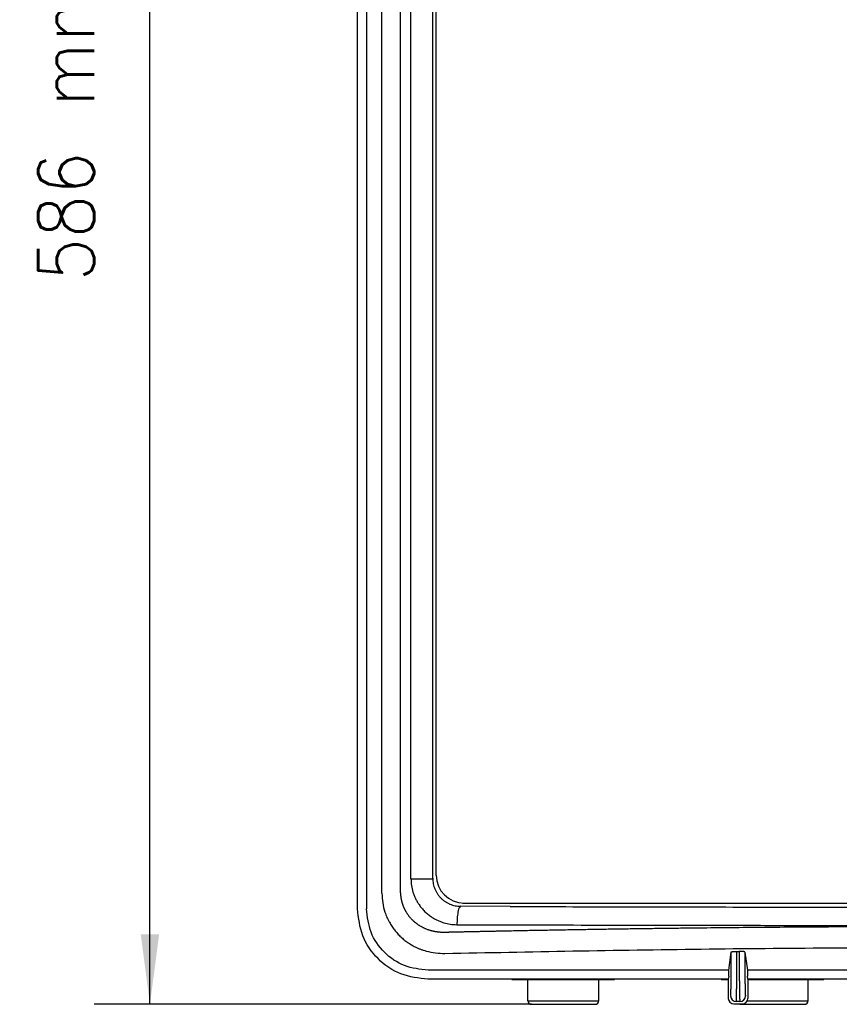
# Model space of a CAD drawing. Header units: inches. Extents: x -113 to 96, y -70 to 125.
# Tile 8 of 23: x -74 to -44, y 5 to 40. Entities that reach past the tile are written whole.
import ezdxf

# ---------------------------------------------------------------- set-up
doc = ezdxf.new("R2010")
doc.units = ezdxf.units.IN
doc.layers.add('1', color=7, linetype='Continuous')
doc.styles.add('CONVERTER_11', font='txt.shx', dxfattribs={"width": 0.9})
doc.dimstyles.new('ME10_DIM_15', dxfattribs={"dimtxt": 2, "dimasz": 2.5, "dimexe": 2, "dimexo": 0, "dimgap": 2, "dimtad": 1, "dimzin": 12, "dimdsep": 46, "dimtxsty": 'CONVERTER_11', "dimsah": 1, "dimcen": 0.09, "dimclrd": 3, "dimclre": 3, "dimclrt": 3, "dimadec": 0, "dimazin": 0, "dimtfac": 1, "dimtdec": 4, "dimtmove": 0, "dimatfit": 3, "dimfxl": 1, "dimtolj": 1, "dimtzin": 0, "dimarcsym": 0})

# ---------------------------------------------------------------- blocks, each defined once
blk = doc.blocks.new('Gitter__56', base_point=(-40, 34.181))
at = {"color": 2, "linetype": 'Continuous'}
for p, q in [((-57.695, 8.131), (-57.65, 8.131)), ((-57.65, 8.131), (-56.891, 8.131)), ((-56.891, 8.131), (-56.85, 8.131)), ((-56.85, 8.131), (-56.725, 8.131)), ((-56.725, 8.131), (-23.275, 8.131))]:
    blk.add_line(p, q, dxfattribs=at)
blk = doc.blocks.new('Schaumstoff-PPI-20__57', base_point=(-40, 34.181))
at = {"color": 2, "linetype": 'Continuous'}
for p, q in [((-58.65, 9.131), (-58.65, 59.231)), ((-57.65, 8.131), (-56.891, 8.131)), ((-56.891, 8.131), (-56.85, 8.131)), ((-56.85, 8.131), (-56.725, 8.131)), ((-56.725, 8.131), (-23.275, 8.131))]:
    blk.add_line(p, q, dxfattribs=at)
blk.add_arc((-57.65, 9.131), 1, -180, -90, dxfattribs=at)
blk = doc.blocks.new('364279-GITTER-kpl__58', base_point=(-40, 34.181))
for name in ['Schaumstoff-PPI-20__57', 'Gitter__56']:
    blk.add_blockref(name, (-40, 34.181))
blk = doc.blocks.new('363843-Gummifuss_4__61', base_point=(-46.579, 4.956))
at = {"color": 2, "linetype": 'Continuous'}
for p, q in [((-45.345, 4.638), (-45.345, 5.401)), ((-47.758, 4.511), (-45.472, 4.511))]:
    blk.add_line(p, q, dxfattribs=at)
at = {"color": 1, "linetype": 'Continuous'}
for p, q in [((-47.519, 4.638), (-46.637, 4.638)), ((-46.637, 4.638), (-45.345, 4.638))]:
    blk.add_line(p, q, dxfattribs=at)
at = {"color": 2, "linetype": 'Continuous'}
for centre, start, end in [((-45.472, 4.638), -90, 0), ((-47.758, 4.638), -115.8091, -90)]:
    blk.add_arc(centre, 0.127, start, end, dxfattribs=at)
blk = doc.blocks.new('363843-Gummifuss_1__62', base_point=(-54.105, 4.956))
at = {"color": 2, "linetype": 'Continuous'}
for p, q in [((-55.375, 4.638), (-55.375, 5.401)), ((-52.835, 4.638), (-52.835, 5.401)), ((-55.248, 4.511), (-52.962, 4.511))]:
    blk.add_line(p, q, dxfattribs=at)
at = {"color": 1, "linetype": 'Continuous'}
for p, q in [((-55.375, 4.638), (-54.127, 4.638)), ((-54.127, 4.638), (-52.835, 4.638))]:
    blk.add_line(p, q, dxfattribs=at)
at = {"color": 2, "linetype": 'Continuous'}
for centre, start, end in [((-55.248, 4.638), 180, -90), ((-52.962, 4.638), -90, 0)]:
    blk.add_arc(centre, 0.127, start, end, dxfattribs=at)
blk = doc.blocks.new('366455-Rueckteil_12-Zoll_passiv__63', base_point=(-40, 34.256))
at = {"color": 2, "linetype": 'Continuous'}
for p, q in [((-61.465, 7.956), (-61.465, 60.416)), ((-61.465, 7.929), (-61.465, 7.956)), ((-55.941, 5.401), (-55.943, 5.408)), ((-55.941, 5.401), (-54.105, 5.401)), ((-54.105, 5.401), (-52.269, 5.401)), ((-52.269, 5.401), (-52.267, 5.408)), ((-48.451, 5.401), (-48.453, 5.408)), ((-48.451, 5.401), (-48.2, 5.401)), ((-47.5, 5.401), (-46.615, 5.401)), ((-46.615, 5.401), (-44.779, 5.401)), ((-44.779, 5.401), (-44.777, 5.408))]:
    blk.add_line(p, q, dxfattribs=at)
blk = doc.blocks.new('366455-Rueckteil_12-Zoll_passiv_kpl__64', base_point=(-40, 34.256))
blk.add_blockref('366455-Rueckteil_12-Zoll_passiv__63', (-40, 34.256))
blk = doc.blocks.new('GEHAEUSE-kpl__65', base_point=(-40, 33.811))
for name, p in [('366455-Rueckteil_12-Zoll_passiv_kpl__64', (-40, 34.256)), ('363843-Gummifuss_1__62', (-54.105, 4.956)), ('363843-Gummifuss_4__61', (-46.579, 4.956))]:
    blk.add_blockref(name, p)
blk = doc.blocks.new('Schallwand__66', base_point=(-40, 33.748))
at = {"color": 2, "linetype": 'Continuous'}
for p, q in [((-61.465, 7.956), (-61.465, 60.416)), ((-61.142, 60.433), (-61.142, 7.93)), ((-60.591, 8.481), (-60.591, 59.881)), ((-58.773, 9.019), (-58.773, 59.344)), ((-61.465, 7.929), (-61.465, 7.956)), ((-55.998, 8.01), (-57.776, 8.016)), ((-48.184, 5.729), (-48.092, 6.379)), ((-47.892, 6.404), (-47.808, 6.404)), ((-47.608, 6.379), (-47.516, 5.729)), ((-48.184, 5.729), (-58.942, 5.729)), ((-48.184, 5.519), (-48.184, 5.729)), ((-32.484, 5.729), (-47.516, 5.729)), ((-47.516, 5.729), (-47.516, 5.519)), ((-48.2, 5.408), (-58.944, 5.408)), ((-48.184, 5.519), (-48.2, 5.408)), ((-48.2, 5.408), (-48.2, 4.723)), ((-47.5, 5.408), (-47.516, 5.519)), ((-32.5, 5.408), (-47.5, 5.408)), ((-47.5, 5.408), (-47.5, 4.723)), ((-48, 4.523), (-47.7, 4.523))]:
    blk.add_line(p, q, dxfattribs=at)
at = {"color": 1, "linetype": 'Continuous'}
for p, q in [((-59.552, 9.004), (-59.552, 59.358)), ((-59.552, 9.004), (-58.787, 9.004)), ((-58.787, 9.004), (-58.773, 9.019)), ((-57.792, 7.999), (-57.776, 8.016)), ((-48.093, 5.882), (-48.092, 6.379)), ((-47.893, 5.847), (-47.892, 6.404)), ((-47.808, 6.404), (-47.807, 5.847)), ((-47.608, 6.379), (-47.607, 5.882)), ((-47.785, 4.608), (-47.915, 4.608))]:
    blk.add_line(p, q, dxfattribs=at)
at = {"color": 2, "linetype": 'Continuous'}
for centre, start, end in [((-48, 4.723), 180, -90), ((-47.7, 4.723), -90, 0)]:
    blk.add_arc(centre, 0.2, start, end, dxfattribs=at)
at = {"color": 1, "linetype": 'Continuous'}
for centre, start, end in [((-47.915, 4.808), -180, -90), ((-47.785, 4.808), -90, 0)]:
    blk.add_arc(centre, 0.2, start, end, dxfattribs=at)
for points, knots in [([(-59.931, 8.496), (-59.931, 8.504), (-59.931, 8.521), (-59.931, 8.539), (-59.931, 8.549), (-59.931, 8.553), (-59.931, 8.556), (-59.932, 8.559), (-59.932, 8.562), (-59.932, 8.565), (-59.932, 8.568), (-59.932, 8.571), (-59.932, 8.574), (-59.932, 8.578), (-59.932, 8.581), (-59.932, 8.584), (-59.932, 8.587), (-59.932, 8.59), (-59.932, 8.593), (-59.932, 8.6), (-59.932, 8.609), (-59.932, 8.622), (-59.932, 8.634), (-59.932, 8.647), (-59.932, 8.659), (-59.932, 8.672), (-59.932, 8.684), (-59.932, 8.701), (-59.932, 8.722), (-59.932, 8.747), (-59.932, 8.772), (-59.932, 8.797), (-59.932, 8.822), (-59.932, 8.847), (-59.932, 8.872), (-59.932, 8.939), (-59.932, 9.048), (-59.932, 9.198), (-59.932, 9.349), (-59.932, 9.499), (-59.932, 9.65), (-59.932, 9.8), (-59.932, 9.951), (-59.932, 10.252), (-59.932, 10.703), (-59.932, 11.305), (-59.932, 11.907), (-59.932, 12.509), (-59.932, 13.111), (-59.932, 13.713), (-59.932, 14.315), (-59.932, 16.322), (-59.932, 19.733), (-59.932, 24.549), (-59.932, 29.365), (-59.932, 34.181), (-59.932, 38.997), (-59.932, 43.813), (-59.932, 48.629), (-59.932, 52.041), (-59.932, 54.047), (-59.932, 54.649), (-59.932, 55.251), (-59.932, 55.853), (-59.932, 56.455), (-59.932, 57.057), (-59.932, 57.659), (-59.932, 58.111), (-59.932, 58.412), (-59.932, 58.562), (-59.932, 58.713), (-59.932, 58.863), (-59.932, 59.014), (-59.932, 59.164), (-59.932, 59.315), (-59.932, 59.424), (-59.932, 59.49), (-59.932, 59.515), (-59.932, 59.541), (-59.932, 59.566), (-59.932, 59.591), (-59.932, 59.616), (-59.932, 59.641), (-59.932, 59.662), (-59.932, 59.679), (-59.932, 59.691), (-59.932, 59.704), (-59.932, 59.716), (-59.932, 59.729), (-59.932, 59.741), (-59.932, 59.754), (-59.932, 59.763), (-59.932, 59.769), (-59.932, 59.773), (-59.932, 59.776), (-59.932, 59.779), (-59.932, 59.782), (-59.932, 59.785), (-59.932, 59.788), (-59.932, 59.791), (-59.932, 59.795), (-59.932, 59.798), (-59.932, 59.801), (-59.932, 59.804), (-59.931, 59.807), (-59.931, 59.81), (-59.931, 59.813), (-59.931, 59.824), (-59.931, 59.842), (-59.931, 59.858), (-59.931, 59.867)], [0, 0, 0, 0, 0.025082, 0.050164, 0.0533, 0.056435, 0.059571, 0.062706, 0.065842, 0.068977, 0.072113, 0.075248, 0.078384, 0.08152, 0.084656, 0.087792, 0.090928, 0.094064, 0.0972, 0.100336, 0.112877, 0.125419, 0.137961, 0.150502, 0.163044, 0.175585, 0.188127, 0.200669, 0.225752, 0.250835, 0.275918, 0.301002, 0.326085, 0.351168, 0.376252, 0.401335, 0.551835, 0.702334, 0.852834, 1.003334, 1.153833, 1.304333, 1.454833, 1.605332, 2.207331, 2.809329, 3.411328, 4.013326, 4.615325, 5.217323, 5.819322, 6.421321, 11.237309, 16.053298, 20.869287, 25.685275, 30.501264, 35.317252, 40.133241, 44.949229, 45.551227, 46.153226, 46.755225, 47.357223, 47.959222, 48.56122, 49.163219, 49.765217, 49.915717, 50.066217, 50.216716, 50.367216, 50.517716, 50.668215, 50.818715, 50.969215, 50.994298, 51.019382, 51.044465, 51.069548, 51.094631, 51.119715, 51.144798, 51.169881, 51.182423, 51.194964, 51.207506, 51.220048, 51.232589, 51.245131, 51.257673, 51.270214, 51.27335, 51.276486, 51.279622, 51.282758, 51.285894, 51.28903, 51.292166, 51.295302, 51.298437, 51.301573, 51.304708, 51.307844, 51.310979, 51.314115, 51.31725, 51.320386, 51.345468, 51.37055, 51.37055, 51.37055, 51.37055]), ([(-59.552, 9.004), (-59.548, 8.923), (-59.541, 8.76), (-59.494, 8.56), (-59.44, 8.405), (-59.39, 8.29), (-59.331, 8.18), (-59.273, 8.087), (-59.218, 8.011), (-59.169, 7.95), (-59.117, 7.891), (-59.063, 7.835), (-59.005, 7.781), (-58.946, 7.73), (-58.884, 7.682), (-58.808, 7.628), (-58.716, 7.572), (-58.607, 7.516), (-58.494, 7.467), (-58.341, 7.415), (-58.146, 7.37), (-57.987, 7.363), (-57.907, 7.359)], [0, 0, 0, 0, 0.243884, 0.487768, 0.612591, 0.737432, 0.862348, 0.987228, 1.065629, 1.144021, 1.222338, 1.300658, 1.379087, 1.457514, 1.536009, 1.614514, 1.737034, 1.859586, 1.982094, 2.104588, 2.342964, 2.58134, 2.58134, 2.58134, 2.58134]), ([(-59.931, 8.496), (-59.931, 8.49), (-59.93, 8.479), (-59.929, 8.466), (-59.928, 8.457), (-59.928, 8.452), (-59.927, 8.447), (-59.927, 8.442), (-59.927, 8.437), (-59.926, 8.432), (-59.926, 8.427), (-59.925, 8.421), (-59.924, 8.413), (-59.924, 8.404), (-59.923, 8.395), (-59.922, 8.386), (-59.92, 8.377), (-59.919, 8.368), (-59.918, 8.359), (-59.916, 8.346), (-59.914, 8.331), (-59.911, 8.312), (-59.908, 8.293), (-59.904, 8.274), (-59.901, 8.257), (-59.897, 8.24), (-59.893, 8.223), (-59.889, 8.205), (-59.884, 8.187), (-59.879, 8.167), (-59.874, 8.148), (-59.867, 8.127), (-59.86, 8.105), (-59.853, 8.082), (-59.844, 8.059), (-59.835, 8.035), (-59.826, 8.01), (-59.815, 7.984), (-59.803, 7.958), (-59.792, 7.934), (-59.782, 7.912), (-59.771, 7.892), (-59.761, 7.873), (-59.749, 7.851), (-59.735, 7.827), (-59.72, 7.801), (-59.704, 7.776), (-59.687, 7.75), (-59.667, 7.722), (-59.646, 7.692), (-59.624, 7.664), (-59.6, 7.634), (-59.574, 7.604), (-59.545, 7.573), (-59.516, 7.543), (-59.491, 7.517), (-59.469, 7.497), (-59.452, 7.481), (-59.434, 7.466), (-59.415, 7.449), (-59.393, 7.432), (-59.369, 7.413), (-59.345, 7.395), (-59.319, 7.376), (-59.291, 7.357), (-59.261, 7.337), (-59.23, 7.318), (-59.198, 7.299), (-59.163, 7.28), (-59.126, 7.261), (-59.089, 7.243), (-59.049, 7.225), (-59.008, 7.208), (-58.964, 7.192), (-58.92, 7.176), (-58.883, 7.165), (-58.853, 7.156), (-58.831, 7.15), (-58.808, 7.144), (-58.784, 7.138), (-58.76, 7.133), (-58.735, 7.128), (-58.711, 7.123), (-58.69, 7.119), (-58.673, 7.117), (-58.66, 7.115), (-58.647, 7.113), (-58.635, 7.111), (-58.623, 7.11), (-58.612, 7.108), (-58.6, 7.107), (-58.59, 7.106), (-58.582, 7.105), (-58.574, 7.104), (-58.566, 7.104), (-58.559, 7.103), (-58.552, 7.102), (-58.545, 7.102), (-58.538, 7.101), (-58.523, 7.099), (-58.5, 7.097), (-58.48, 7.094), (-58.47, 7.092)], [0, 0, 0, 0, 0.016875, 0.033751, 0.038893, 0.044035, 0.049176, 0.054318, 0.059309, 0.0643, 0.069291, 0.074282, 0.083411, 0.09254, 0.10167, 0.110799, 0.119926, 0.129052, 0.138179, 0.147306, 0.1665, 0.185693, 0.204888, 0.224082, 0.241368, 0.258654, 0.27594, 0.293227, 0.313462, 0.333697, 0.353933, 0.374169, 0.398585, 0.423001, 0.447417, 0.471834, 0.500001, 0.528167, 0.556334, 0.5845, 0.606906, 0.629312, 0.651717, 0.674123, 0.703914, 0.733706, 0.7635, 0.793294, 0.829492, 0.86569, 0.901891, 0.938093, 0.980039, 1.021987, 1.06393, 1.105871, 1.129341, 1.152811, 1.176279, 1.199747, 1.229873, 1.259999, 1.290128, 1.320257, 1.356275, 1.392293, 1.428311, 1.46433, 1.505735, 1.547141, 1.588551, 1.629961, 1.676584, 1.723208, 1.769825, 1.81644, 1.83992, 1.863398, 1.886876, 1.910353, 1.935697, 1.961042, 1.986385, 2.011729, 2.024705, 2.037681, 2.050656, 2.063632, 2.075003, 2.086374, 2.097745, 2.109116, 2.116718, 2.124321, 2.131924, 2.139527, 2.146617, 2.153706, 2.160795, 2.167884, 2.19838, 2.228876, 2.228876, 2.228876, 2.228876]), ([(-57.792, 7.999), (-57.815, 7.971), (-57.861, 7.915), (-57.877, 7.767), (-57.905, 7.585), (-57.906, 7.435), (-57.907, 7.359)], [0, 0, 0, 0, 0.1056656, 0.2114318, 0.4366021, 0.661775, 0.661775, 0.661775, 0.661775]), ([(-58.47, 7.092), (-58.466, 7.092), (-58.457, 7.092), (-58.447, 7.091), (-58.44, 7.091), (-58.437, 7.091), (-58.434, 7.091), (-58.431, 7.091), (-58.427, 7.091), (-58.424, 7.092), (-58.421, 7.092), (-58.418, 7.092), (-58.414, 7.092), (-58.411, 7.092), (-58.407, 7.092), (-58.404, 7.092), (-58.4, 7.092), (-58.397, 7.092), (-58.393, 7.092), (-58.388, 7.092), (-58.381, 7.093), (-58.372, 7.093), (-58.363, 7.093), (-58.354, 7.093), (-58.345, 7.093), (-58.336, 7.094), (-58.327, 7.094), (-58.315, 7.094), (-58.3, 7.094), (-58.283, 7.095), (-58.265, 7.095), (-58.247, 7.096), (-58.229, 7.096), (-58.211, 7.096), (-58.193, 7.097), (-58.169, 7.097), (-58.14, 7.098), (-58.104, 7.099), (-58.068, 7.1), (-58.033, 7.1), (-57.997, 7.101), (-57.961, 7.102), (-57.925, 7.103), (-57.878, 7.104), (-57.818, 7.105), (-57.747, 7.107), (-57.675, 7.108), (-57.604, 7.11), (-57.532, 7.111), (-57.461, 7.113), (-57.389, 7.115), (-57.294, 7.117), (-57.174, 7.119), (-57.031, 7.122), (-56.888, 7.125), (-56.745, 7.128), (-56.602, 7.131), (-56.458, 7.134), (-56.315, 7.137), (-56.124, 7.141), (-55.885, 7.146), (-55.598, 7.151), (-55.311, 7.157), (-55.023, 7.162), (-54.736, 7.167), (-54.449, 7.172), (-54.161, 7.178), (-53.777, 7.184), (-53.295, 7.192), (-52.717, 7.202), (-52.138, 7.21), (-51.56, 7.219), (-50.984, 7.227), (-50.408, 7.234), (-49.832, 7.241), (-49.061, 7.251), (-48.097, 7.261), (-46.938, 7.271), (-45.779, 7.28), (-44.618, 7.288), (-43.457, 7.294), (-42.294, 7.298), (-41.132, 7.3), (-40.253, 7.301), (-39.658, 7.301), (-39.348, 7.3), (-39.037, 7.3), (-38.728, 7.3), (-38.421, 7.299), (-38.116, 7.298), (-37.811, 7.298), (-37.508, 7.297), (-37.206, 7.296), (-36.907, 7.295), (-36.608, 7.294), (-36.31, 7.292), (-36.015, 7.291), (-35.721, 7.289), (-35.428, 7.288), (-35.136, 7.286), (-34.847, 7.284), (-34.56, 7.283), (-34.272, 7.281), (-33.987, 7.278), (-33.703, 7.276), (-33.422, 7.274), (-33.14, 7.272), (-32.861, 7.269), (-32.584, 7.267), (-32.309, 7.264), (-32.033, 7.262), (-31.76, 7.259), (-31.489, 7.256), (-31.22, 7.253), (-30.952, 7.251), (-30.726, 7.248), (-30.544, 7.246), (-30.405, 7.244), (-30.266, 7.243), (-30.128, 7.241), (-29.991, 7.239), (-29.855, 7.238), (-29.719, 7.236), (-29.585, 7.234), (-29.451, 7.232), (-29.319, 7.231), (-29.187, 7.229), (-29.056, 7.227), (-28.926, 7.225), (-28.797, 7.224), (-28.669, 7.222), (-28.541, 7.22), (-28.415, 7.218), (-28.29, 7.217), (-28.165, 7.215), (-28.041, 7.213), (-27.919, 7.211), (-27.797, 7.209), (-27.676, 7.207), (-27.556, 7.206), (-27.437, 7.204), (-27.32, 7.202), (-27.203, 7.2), (-27.087, 7.198), (-26.972, 7.197), (-26.858, 7.195), (-26.745, 7.193), (-26.633, 7.191), (-26.522, 7.189), (-26.413, 7.187), (-26.304, 7.186), (-26.196, 7.184), (-26.089, 7.182), (-25.984, 7.18), (-25.879, 7.178), (-25.775, 7.176), (-25.673, 7.175), (-25.572, 7.173), (-25.471, 7.171), (-25.372, 7.169), (-25.274, 7.167), (-25.178, 7.166), (-25.081, 7.164), (-24.986, 7.162), (-24.893, 7.16), (-24.801, 7.159), (-24.709, 7.157), (-24.619, 7.155), (-24.53, 7.154), (-24.442, 7.152), (-24.355, 7.15), (-24.269, 7.149), (-24.185, 7.147), (-24.103, 7.145), (-24.02, 7.144), (-23.939, 7.142), (-23.86, 7.14), (-23.782, 7.139), (-23.704, 7.137), (-23.628, 7.136), (-23.553, 7.134), (-23.481, 7.133), (-23.408, 7.131), (-23.337, 7.13), (-23.267, 7.128), (-23.199, 7.127), (-23.132, 7.126), (-23.065, 7.124), (-23.001, 7.123), (-22.938, 7.121), (-22.876, 7.12), (-22.815, 7.119), (-22.756, 7.118), (-22.698, 7.116), (-22.641, 7.115), (-22.585, 7.114), (-22.531, 7.113), (-22.479, 7.112), (-22.427, 7.111), (-22.377, 7.109), (-22.328, 7.108), (-22.282, 7.107), (-22.235, 7.106), (-22.19, 7.105), (-22.148, 7.104), (-22.106, 7.104), (-22.065, 7.103), (-22.026, 7.102), (-21.989, 7.101), (-21.954, 7.1), (-21.918, 7.1), (-21.885, 7.099), (-21.853, 7.098), (-21.824, 7.097), (-21.794, 7.097), (-21.766, 7.096), (-21.741, 7.096), (-21.717, 7.095), (-21.693, 7.095), (-21.671, 7.094), (-21.652, 7.094), (-21.634, 7.094), (-21.616, 7.093), (-21.593, 7.093), (-21.564, 7.092), (-21.541, 7.092), (-21.53, 7.092)], [0, 0, 0, 0, 0.01341, 0.02682, 0.03, 0.033181, 0.036361, 0.039541, 0.042723, 0.045905, 0.049086, 0.052268, 0.055791, 0.059314, 0.062838, 0.066361, 0.06988, 0.073398, 0.076917, 0.080436, 0.089361, 0.098286, 0.107212, 0.116137, 0.125068, 0.133999, 0.14293, 0.151861, 0.16973, 0.187598, 0.205466, 0.223335, 0.241186, 0.259038, 0.27689, 0.294741, 0.330476, 0.366211, 0.401945, 0.43768, 0.473414, 0.509148, 0.544882, 0.580615, 0.652101, 0.723587, 0.795073, 0.866559, 0.938123, 1.009687, 1.08125, 1.152814, 1.29601, 1.439206, 1.582401, 1.725597, 1.868932, 2.012268, 2.155603, 2.298939, 2.586005, 2.873072, 3.160139, 3.447205, 3.734777, 4.022348, 4.309919, 4.59749, 5.176074, 5.754658, 6.333242, 6.911826, 7.487841, 8.063855, 8.63987, 9.215885, 10.374956, 11.534028, 12.6931, 13.852172, 15.0148, 16.177429, 17.340056, 18.502683, 18.813433, 19.124184, 19.434934, 19.745684, 20.050778, 20.355871, 20.660965, 20.966058, 21.265389, 21.564719, 21.864049, 22.163379, 22.45684, 22.7503, 23.04376, 23.33722, 23.624703, 23.912185, 24.199668, 24.487151, 24.76855, 25.049949, 25.331347, 25.612746, 25.887954, 26.163161, 26.438369, 26.713576, 26.982485, 27.251394, 27.520303, 27.789212, 27.928266, 28.06732, 28.206375, 28.345429, 28.481138, 28.616846, 28.752555, 28.888264, 29.020523, 29.152781, 29.285039, 29.417297, 29.545999, 29.674701, 29.803403, 29.932105, 30.057145, 30.182185, 30.307225, 30.432266, 30.553538, 30.674811, 30.796083, 30.917356, 31.034756, 31.152155, 31.269555, 31.386955, 31.500375, 31.613796, 31.727217, 31.840638, 31.949975, 32.059312, 32.168648, 32.277985, 32.383132, 32.488278, 32.593425, 32.698572, 32.799423, 32.900274, 33.001126, 33.101977, 33.198427, 33.294877, 33.391327, 33.487777, 33.57972, 33.671664, 33.763607, 33.85555, 33.942881, 34.030212, 34.117542, 34.204873, 34.287486, 34.370099, 34.452711, 34.535324, 34.613113, 34.690902, 34.768691, 34.84648, 34.919339, 34.992199, 35.065058, 35.137917, 35.205742, 35.273566, 35.341391, 35.409215, 35.471899, 35.534582, 35.597266, 35.659949, 35.717386, 35.774824, 35.832261, 35.889698, 35.941783, 35.993868, 36.045953, 36.098038, 36.144665, 36.191292, 36.237919, 36.284546, 36.32561, 36.366674, 36.407737, 36.448801, 36.484195, 36.51959, 36.554984, 36.590379, 36.619998, 36.649618, 36.679237, 36.708857, 36.732596, 36.756335, 36.780074, 36.803813, 36.821565, 36.839318, 36.857071, 36.874824, 36.909075, 36.943327, 36.943327, 36.943327, 36.943327]), ([(-57.907, 7.359), (-56.424, 7.355), (-53.458, 7.346), (-50.117, 7.34), (-47.884, 7.337), (-46.76, 7.335), (-45.635, 7.334), (-44.51, 7.333), (-43.383, 7.332), (-42.255, 7.332), (-41.128, 7.331), (-40, 7.331), (-38.872, 7.331), (-37.745, 7.332), (-36.617, 7.332), (-35.49, 7.333), (-34.365, 7.334), (-33.24, 7.335), (-32.116, 7.337), (-29.883, 7.34), (-26.542, 7.346), (-23.576, 7.355), (-22.093, 7.359)], [0, 0, 0, 0, 4.449454, 8.898908, 10.023204, 11.1475, 12.271796, 13.396092, 14.523826, 15.651561, 16.779296, 17.90703, 19.034765, 20.162499, 21.290234, 22.417968, 23.542264, 24.66656, 25.790856, 26.915152, 31.364606, 35.81406, 35.81406, 35.81406, 35.81406]), ([(-48.115, 4.808), (-48.114, 4.817), (-48.11, 4.836), (-48.109, 4.859), (-48.108, 4.879), (-48.108, 4.895), (-48.107, 4.911), (-48.106, 4.929), (-48.105, 4.948), (-48.105, 4.969), (-48.104, 4.991), (-48.103, 5.014), (-48.103, 5.039), (-48.102, 5.066), (-48.102, 5.093), (-48.101, 5.124), (-48.1, 5.159), (-48.099, 5.199), (-48.099, 5.239), (-48.098, 5.281), (-48.098, 5.325), (-48.097, 5.371), (-48.096, 5.417), (-48.095, 5.517), (-48.094, 5.672), (-48.094, 5.812), (-48.093, 5.882)], [0, 0, 0, 0, 0.027905, 0.05581, 0.071628, 0.08744, 0.103236, 0.119033, 0.140437, 0.16184, 0.183252, 0.204664, 0.231452, 0.258239, 0.285023, 0.311807, 0.35183, 0.391852, 0.431877, 0.471901, 0.517751, 0.5636, 0.609449, 0.655298, 0.864983, 1.074668, 1.074668, 1.074668, 1.074668]), ([(-47.915, 4.608), (-47.914, 4.612), (-47.912, 4.62), (-47.912, 4.631), (-47.911, 4.639), (-47.911, 4.646), (-47.91, 4.653), (-47.91, 4.661), (-47.909, 4.67), (-47.909, 4.68), (-47.908, 4.69), (-47.908, 4.701), (-47.907, 4.712), (-47.907, 4.725), (-47.907, 4.738), (-47.906, 4.751), (-47.906, 4.766), (-47.905, 4.781), (-47.905, 4.797), (-47.904, 4.813), (-47.904, 4.83), (-47.903, 4.848), (-47.903, 4.866), (-47.903, 4.885), (-47.902, 4.905), (-47.902, 4.926), (-47.901, 4.947), (-47.901, 4.968), (-47.901, 4.99), (-47.9, 5.013), (-47.9, 5.036), (-47.9, 5.06), (-47.899, 5.084), (-47.899, 5.109), (-47.898, 5.134), (-47.898, 5.16), (-47.898, 5.186), (-47.898, 5.212), (-47.897, 5.239), (-47.897, 5.266), (-47.897, 5.293), (-47.896, 5.321), (-47.896, 5.349), (-47.895, 5.446), (-47.894, 5.612), (-47.894, 5.769), (-47.893, 5.847)], [0, 0, 0, 0, 0.012283, 0.024565, 0.031586, 0.038604, 0.045611, 0.052618, 0.062451, 0.072283, 0.082121, 0.091959, 0.104611, 0.117263, 0.129912, 0.142561, 0.158022, 0.173484, 0.188946, 0.204408, 0.222545, 0.240683, 0.25882, 0.276958, 0.297635, 0.318313, 0.338991, 0.359669, 0.382633, 0.405597, 0.428561, 0.451525, 0.476498, 0.501471, 0.526444, 0.551417, 0.578053, 0.604689, 0.631325, 0.657961, 0.685914, 0.713867, 0.741819, 0.769772, 1.004821, 1.239871, 1.239871, 1.239871, 1.239871]), ([(-47.807, 5.847), (-47.806, 5.769), (-47.806, 5.612), (-47.805, 5.446), (-47.804, 5.349), (-47.804, 5.321), (-47.803, 5.293), (-47.803, 5.266), (-47.803, 5.239), (-47.802, 5.212), (-47.802, 5.186), (-47.802, 5.16), (-47.802, 5.134), (-47.801, 5.109), (-47.801, 5.084), (-47.8, 5.06), (-47.8, 5.036), (-47.8, 5.013), (-47.799, 4.99), (-47.799, 4.968), (-47.799, 4.947), (-47.798, 4.926), (-47.798, 4.905), (-47.797, 4.885), (-47.797, 4.866), (-47.797, 4.848), (-47.796, 4.83), (-47.796, 4.813), (-47.795, 4.797), (-47.795, 4.781), (-47.794, 4.766), (-47.794, 4.751), (-47.793, 4.738), (-47.793, 4.725), (-47.793, 4.712), (-47.792, 4.701), (-47.792, 4.69), (-47.791, 4.68), (-47.791, 4.67), (-47.79, 4.661), (-47.79, 4.653), (-47.789, 4.646), (-47.789, 4.639), (-47.788, 4.631), (-47.788, 4.62), (-47.786, 4.612), (-47.785, 4.608)], [0, 0, 0, 0, 0.235049, 0.470099, 0.498051, 0.526004, 0.553957, 0.581909, 0.608545, 0.635181, 0.661817, 0.688453, 0.713426, 0.7384, 0.763373, 0.788346, 0.81131, 0.834274, 0.857238, 0.880202, 0.90088, 0.921558, 0.942235, 0.962913, 0.98105, 0.999188, 1.017325, 1.035463, 1.050925, 1.066387, 1.081848, 1.09731, 1.109959, 1.122608, 1.13526, 1.147911, 1.157749, 1.167587, 1.17742, 1.187252, 1.19426, 1.201267, 1.208284, 1.215305, 1.227588, 1.239871, 1.239871, 1.239871, 1.239871]), ([(-47.607, 5.882), (-47.606, 5.812), (-47.606, 5.672), (-47.605, 5.517), (-47.604, 5.417), (-47.603, 5.371), (-47.602, 5.325), (-47.602, 5.281), (-47.601, 5.239), (-47.601, 5.199), (-47.6, 5.159), (-47.599, 5.124), (-47.598, 5.093), (-47.598, 5.066), (-47.597, 5.039), (-47.597, 5.014), (-47.596, 4.991), (-47.595, 4.969), (-47.595, 4.948), (-47.594, 4.929), (-47.593, 4.911), (-47.592, 4.895), (-47.592, 4.879), (-47.591, 4.859), (-47.59, 4.836), (-47.586, 4.817), (-47.585, 4.808)], [0, 0, 0, 0, 0.209685, 0.419369, 0.465218, 0.511067, 0.556917, 0.602767, 0.642791, 0.682815, 0.722838, 0.76286, 0.789644, 0.816428, 0.843216, 0.870003, 0.891415, 0.912827, 0.934231, 0.955635, 0.971432, 0.987228, 1.00304, 1.018857, 1.046762, 1.074668, 1.074668, 1.074668, 1.074668])]:
    blk.add_open_spline(points, degree=3, knots=knots, dxfattribs=at)
at = {"color": 2, "linetype": 'Continuous'}
for points, knots in [([(-58.773, 9.019), (-58.769, 8.953), (-58.762, 8.822), (-58.717, 8.681), (-58.677, 8.591), (-58.655, 8.547), (-58.631, 8.504), (-58.605, 8.462), (-58.577, 8.422), (-58.547, 8.383), (-58.515, 8.346), (-58.481, 8.311), (-58.446, 8.277), (-58.409, 8.244), (-58.37, 8.214), (-58.33, 8.186), (-58.289, 8.159), (-58.246, 8.135), (-58.202, 8.113), (-58.113, 8.073), (-57.972, 8.027), (-57.841, 8.019), (-57.776, 8.016)], [0, 0, 0, 0, 0.195967, 0.391935, 0.441089, 0.490233, 0.539385, 0.588538, 0.637567, 0.686596, 0.735621, 0.784646, 0.833762, 0.882877, 0.931995, 0.981114, 1.030108, 1.0791, 1.128084, 1.177078, 1.372705, 1.568332, 1.568332, 1.568332, 1.568332]), ([(-60.591, 8.481), (-60.585, 8.367), (-60.575, 8.138), (-60.509, 7.883), (-60.449, 7.713), (-60.411, 7.621), (-60.369, 7.531), (-60.312, 7.424), (-60.238, 7.302), (-60.141, 7.168), (-60.035, 7.042), (-59.92, 6.925), (-59.799, 6.82), (-59.672, 6.725), (-59.539, 6.639), (-59.415, 6.572), (-59.304, 6.52), (-59.208, 6.48), (-59.11, 6.445), (-58.936, 6.392), (-58.68, 6.337), (-58.454, 6.333), (-58.34, 6.33)], [0, 0, 0, 0, 0.342861, 0.685723, 0.784895, 0.88405, 0.983261, 1.082488, 1.247365, 1.412291, 1.57737, 1.742423, 1.900945, 2.059481, 2.217887, 2.376261, 2.48039, 2.584503, 2.688535, 2.792582, 3.131225, 3.469869, 3.469869, 3.469869, 3.469869]), ([(-58.944, 5.408), (-59.275, 5.446), (-59.936, 5.521), (-60.771, 6.102), (-61.353, 6.938), (-61.428, 7.599), (-61.465, 7.929)], [0, 0, 0, 0, 0.984324, 1.968648, 2.952972, 3.937296, 3.937296, 3.937296, 3.937296]), ([(-58.942, 5.729), (-59.23, 5.762), (-59.807, 5.827), (-60.537, 6.335), (-61.044, 7.064), (-61.11, 7.641), (-61.142, 7.93)], [0, 0, 0, 0, 0.859243, 1.718485, 2.577727, 3.43697, 3.43697, 3.43697, 3.43697]), ([(-55.998, 8.008), (-54.672, 8.005), (-52.019, 7.998), (-49.031, 7.992), (-47.035, 7.99), (-46.032, 7.989), (-45.028, 7.988), (-44.024, 7.987), (-43.018, 7.986), (-42.012, 7.986), (-41.006, 7.985), (-40, 7.985), (-38.994, 7.985), (-37.988, 7.986), (-36.982, 7.986), (-35.976, 7.987), (-34.972, 7.988), (-33.968, 7.989), (-32.965, 7.99), (-30.969, 7.992), (-27.981, 7.998), (-25.328, 8.005), (-24.002, 8.008)], [0, 0, 0, 0, 3.979568, 7.959137, 8.962769, 9.966402, 10.970035, 11.973667, 12.979815, 13.985963, 14.99211, 15.998258, 17.004405, 18.010553, 19.0167, 20.022848, 21.026481, 22.030113, 23.033746, 24.037379, 28.016947, 31.996515, 31.996515, 31.996515, 31.996515]), ([(-48.092, 6.379), (-48.092, 6.379), (-48.092, 6.38), (-48.092, 6.38), (-48.092, 6.38), (-48.091, 6.381), (-48.091, 6.381), (-48.091, 6.382), (-48.09, 6.382), (-48.09, 6.382), (-48.09, 6.383), (-48.089, 6.383), (-48.088, 6.384), (-48.088, 6.384), (-48.087, 6.385), (-48.086, 6.385), (-48.085, 6.386), (-48.084, 6.386), (-48.083, 6.386), (-48.082, 6.387), (-48.081, 6.387), (-48.079, 6.388), (-48.078, 6.388), (-48.077, 6.389), (-48.075, 6.389), (-48.073, 6.39), (-48.07, 6.39), (-48.068, 6.391), (-48.066, 6.392), (-48.063, 6.392), (-48.061, 6.393), (-48.058, 6.393), (-48.055, 6.394), (-48.052, 6.394), (-48.049, 6.395), (-48.046, 6.395), (-48.042, 6.396), (-48.039, 6.396), (-48.035, 6.397), (-48.032, 6.397), (-48.028, 6.398), (-48.024, 6.398), (-48.02, 6.398), (-48.017, 6.399), (-48.013, 6.399), (-48.008, 6.4), (-48.004, 6.4), (-48, 6.4), (-47.996, 6.401), (-47.991, 6.401), (-47.987, 6.401), (-47.983, 6.402), (-47.978, 6.402), (-47.974, 6.402), (-47.969, 6.402), (-47.964, 6.403), (-47.958, 6.403), (-47.952, 6.403), (-47.946, 6.403), (-47.934, 6.404), (-47.916, 6.404), (-47.9, 6.404), (-47.892, 6.404)], [0, 0, 0, 0, 0.00028, 0.0005601, 0.001016, 0.0014731, 0.0019356, 0.0023978, 0.0029912, 0.0035847, 0.004175, 0.0047653, 0.0056367, 0.0065082, 0.0073814, 0.0082546, 0.0093801, 0.0105055, 0.01163, 0.0127546, 0.0141526, 0.0155506, 0.0169488, 0.0183471, 0.0205373, 0.0227275, 0.0249177, 0.027108, 0.0297557, 0.0324034, 0.0350511, 0.0376988, 0.0407817, 0.0438645, 0.0469475, 0.0500304, 0.0535244, 0.0570184, 0.0605124, 0.0640065, 0.0678553, 0.0717041, 0.0755529, 0.0794017, 0.0835467, 0.0876918, 0.0918368, 0.0959819, 0.1003531, 0.1047243, 0.1090956, 0.1134668, 0.1179938, 0.1225208, 0.1270478, 0.1315748, 0.137723, 0.1438712, 0.1500194, 0.1561676, 0.1803501, 0.2045327, 0.2045327, 0.2045327, 0.2045327]), ([(-47.608, 6.379), (-47.608, 6.379), (-47.608, 6.38), (-47.608, 6.38), (-47.608, 6.38), (-47.609, 6.381), (-47.609, 6.381), (-47.609, 6.382), (-47.61, 6.382), (-47.61, 6.382), (-47.61, 6.383), (-47.611, 6.383), (-47.612, 6.384), (-47.612, 6.384), (-47.613, 6.385), (-47.614, 6.385), (-47.615, 6.386), (-47.616, 6.386), (-47.617, 6.386), (-47.618, 6.387), (-47.619, 6.387), (-47.621, 6.388), (-47.622, 6.388), (-47.623, 6.389), (-47.625, 6.389), (-47.627, 6.39), (-47.63, 6.39), (-47.632, 6.391), (-47.634, 6.392), (-47.637, 6.392), (-47.639, 6.393), (-47.642, 6.393), (-47.645, 6.394), (-47.648, 6.394), (-47.651, 6.395), (-47.654, 6.395), (-47.658, 6.396), (-47.661, 6.396), (-47.665, 6.397), (-47.668, 6.397), (-47.672, 6.398), (-47.676, 6.398), (-47.68, 6.398), (-47.683, 6.399), (-47.687, 6.399), (-47.692, 6.4), (-47.696, 6.4), (-47.7, 6.4), (-47.704, 6.401), (-47.709, 6.401), (-47.713, 6.401), (-47.717, 6.402), (-47.722, 6.402), (-47.726, 6.402), (-47.731, 6.402), (-47.736, 6.403), (-47.742, 6.403), (-47.748, 6.403), (-47.754, 6.403), (-47.766, 6.404), (-47.784, 6.404), (-47.8, 6.404), (-47.808, 6.404)], [0, 0, 0, 0, 0.00028, 0.0005601, 0.001016, 0.0014731, 0.0019356, 0.0023978, 0.0029912, 0.0035847, 0.004175, 0.0047653, 0.0056367, 0.0065082, 0.0073814, 0.0082546, 0.0093801, 0.0105055, 0.01163, 0.0127546, 0.0141526, 0.0155506, 0.0169488, 0.0183471, 0.0205373, 0.0227275, 0.0249177, 0.027108, 0.0297557, 0.0324034, 0.0350511, 0.0376988, 0.0407817, 0.0438645, 0.0469475, 0.0500304, 0.0535244, 0.0570184, 0.0605124, 0.0640065, 0.0678553, 0.0717041, 0.0755529, 0.0794017, 0.0835467, 0.0876918, 0.0918368, 0.0959819, 0.1003531, 0.1047243, 0.1090956, 0.1134668, 0.1179938, 0.1225208, 0.1270478, 0.1315748, 0.137723, 0.1438712, 0.1500194, 0.1561676, 0.1803501, 0.2045327, 0.2045327, 0.2045327, 0.2045327])]:
    blk.add_open_spline(points, degree=3, knots=knots, dxfattribs=at)
blk.add_open_spline([(-58.34, 6.33), (-55.284, 6.39), (-49.171, 6.511), (-40, 6.555), (-30.829, 6.511), (-24.716, 6.39), (-21.66, 6.33)], degree=3, dxfattribs=at)
blk = doc.blocks.new('364360-SCHALLWAND-kpl__67', base_point=(-40, 33.748))
blk.add_blockref('Schallwand__66', (-40, 33.748))
blk = doc.blocks.new('SCHALLWAND__68', base_point=(-40, 33.748))
blk.add_blockref('364360-SCHALLWAND-kpl__67', (-40, 33.748))
blk = doc.blocks.new('113030a-D12-12Z-2WEG__69', base_point=(-40, 33.811))
for name, p in [('GEHAEUSE-kpl__65', (-40, 33.811)), ('SCHALLWAND__68', (-40, 33.748)), ('364279-GITTER-kpl__58', (-40, 34.181))]:
    blk.add_blockref(name, p)
blk = doc.blocks.new('*D103')
at = {"layer": '1', "color": 3, "linetype": 'Continuous'}
for p, q in [((-56.131, 63.111), (-70.891, 63.111)), ((-68.891, 4.511), (-68.891, 63.111)), ((-55.248, 4.511), (-70.891, 4.511))]:
    blk.add_line(p, q, dxfattribs=at)
at = {"layer": '1', "color": 3}
for points in [[(-68.562, 60.611), (-69.22, 60.611), (-68.891, 63.111)], [(-69.22, 7.011), (-68.562, 7.011), (-68.891, 4.511)]]:
    blk.add_solid(points, dxfattribs=at)
at = {"layer": '1', "color": 3, "insert": (-70.891, 30.374), "char_height": 2, "attachment_point": 7, "rotation": 90, "line_spacing_factor": 0.60024, "style": 'CONVERTER_11'}
blk.add_mtext('586 mm', dxfattribs=at)
blk = doc.blocks.new('FRONT', base_point=(-45.704, 34.647))
at = {"layer": '1', "color": 7}
blk.add_point((-55.248, 4.511), dxfattribs=at)
blk.add_point((-55.248, 4.511), dxfattribs=at)
blk.add_blockref('113030a-D12-12Z-2WEG__69', (-40, 33.811))
at = {"layer": '1'}
dim = blk.add_linear_dim(base=(-68.891, 63.111), p1=(-55.248, 4.511), p2=(-56.131, 63.111), angle=90, text='586 mm', dimstyle='ME10_DIM_15', dxfattribs=at)
dim.commit()
dim.dimension.update_dxf_attribs({"geometry": '*D103', "text_midpoint": (-71.891, 35.574), "text_rotation": 90})
blk = doc.blocks.new('D12', base_point=(-8.53, 27.449))
blk.add_blockref('FRONT', (-45.704, 34.647))
blk = doc.blocks.new('TOP__70', base_point=(-8.53, 27.449))
blk.add_blockref('D12', (-8.53, 27.449))

msp = doc.modelspace()

# ---------------------------------------------------------------- block references
msp.add_blockref('TOP__70', (-8.53, 27.449))

doc.saveas('drawing.dxf')
